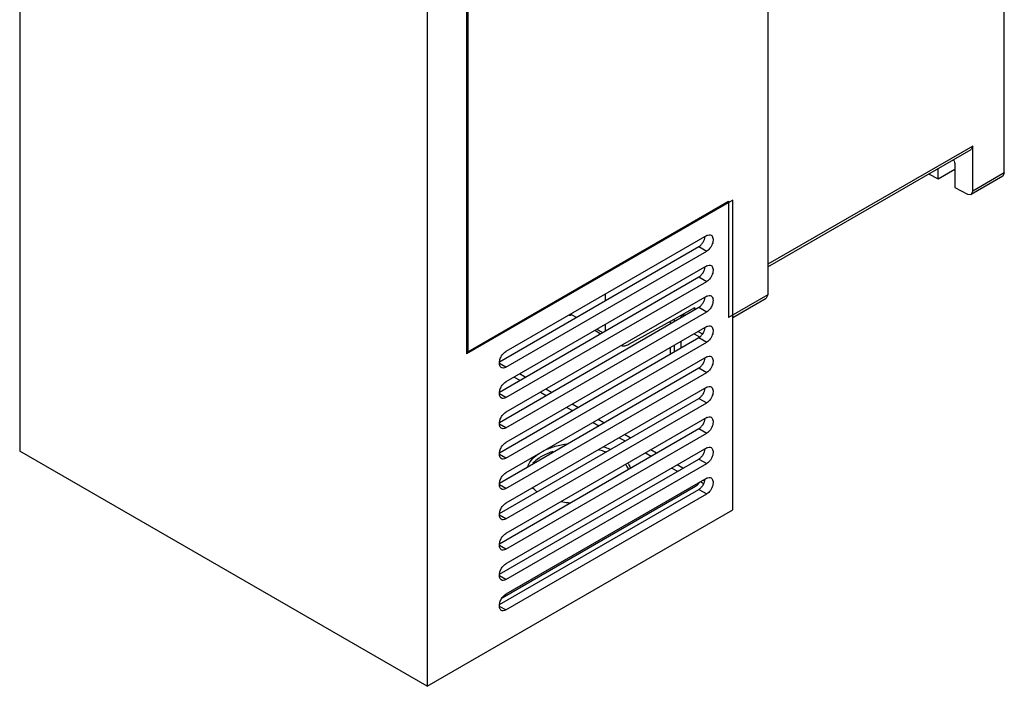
# Model space of a CAD drawing. Header units: millimetres. Extents: x 61 to 338, y 43 to 514.
# Tile 1 of 4: x 73 to 338, y 43 to 222. Entities that reach past the tile are written whole.
import ezdxf

# ---------------------------------------------------------------- set-up
doc = ezdxf.new("R2010")
doc.units = ezdxf.units.MM
doc.header["$LTSCALE"] = 36.229975
doc.layers.get('0').update_dxf_attribs({"linetype": 'CONTINUOUS'})

msp = doc.modelspace()

# ---------------------------------------------------------------- linework, layer by layer
at = {"color": 7, "linetype": 'CONTINUOUS'}
for p, q in [((337.79, 181.09), (337.79, 434.98)), ((274.15, 375.79), (274.15, 148.29)), ((193.4, 329.16), (193.4, 132.96)), ((72.83, 290.3), (72.83, 106.17)), ((193.04, 234.24), (193.04, 132.35)), ((182.44, 227.02), (182.44, 42.9)), ((329.3, 188.31), (274.15, 156.47)), ((329.3, 188.31), (328.89, 187.4)), ((329.3, 176.19), (329.3, 188.31)), ((274.15, 155.79), (328.89, 187.4)), ((324.5, 183), (324.5, 177.12)), ((317.43, 180.78), (319.96, 179.47)), ((319.96, 179.47), (319.96, 182.24)), ((319.96, 179.47), (324.5, 182.09)), ((337.37, 180.18), (328.89, 175.28)), ((337.79, 181.09), (329.3, 176.19)), ((337.79, 181.09), (337.37, 180.18)), ((324.5, 177.12), (327.89, 175.38)), ((327.89, 175.38), (328.89, 175.28)), ((328.89, 175.28), (329.3, 176.19)), ((264.74, 173.74), (193.04, 132.35)), ((193.4, 132.96), (263.54, 173.46)), ((263.54, 173.46), (263.54, 142.17)), ((264.74, 90.42), (264.74, 173.74)), ((257.71, 164.21), (203.61, 132.98)), ((201.94, 130.25), (255.59, 161.23)), ((203.61, 128.77), (257.71, 160)), ((255.59, 161.23), (257.71, 160)), ((257.71, 156.05), (203.61, 124.81)), ((201.94, 122.09), (255.59, 153.06)), ((203.61, 120.61), (257.71, 151.84)), ((255.59, 153.06), (257.71, 151.84)), ((230.48, 146.73), (230.48, 148.49)), ((257.71, 147.88), (203.61, 116.65)), ((274.15, 148.29), (263.54, 142.17)), ((264.74, 142.19), (273.73, 147.38)), ((274.15, 148.29), (273.73, 147.38)), ((201.94, 113.92), (255.59, 144.9)), ((203.61, 112.44), (257.71, 143.67)), ((221.11, 143.08), (222.4, 142.33)), ((248.93, 141.71), (254.53, 144.83)), ((254.53, 144.29), (254.53, 144.83)), ((255.59, 144.9), (257.71, 143.67)), ((222.4, 142.33), (222.4, 142.26)), ((222.57, 142.17), (222.4, 142.26)), ((236.71, 134.94), (248.93, 141.71)), ((247.99, 140.51), (247.99, 141.19)), ((249.05, 141.12), (249.05, 141.78)), ((250.81, 142.76), (250.81, 142.14)), ((251.51, 142.55), (250.98, 142.86)), ((251.81, 142.71), (251.28, 143.02)), ((257.71, 139.72), (203.61, 108.48)), ((229.08, 137.76), (227.56, 138.64)), ((229.64, 138.08), (228.12, 138.96)), ((230.48, 138.57), (230.48, 140.32)), ((255.41, 138.39), (256.57, 137.72)), ((201.94, 105.76), (255.59, 136.73)), ((203.61, 104.28), (257.71, 135.51)), ((250.81, 133.98), (250.81, 135.73)), ((254.35, 137.78), (255.79, 136.94)), ((255.59, 136.73), (257.71, 135.51)), ((193.4, 132.96), (193.04, 133.16)), ((247.99, 132.34), (247.99, 134.1)), ((249.05, 132.96), (249.05, 134.71)), ((257.71, 131.55), (203.61, 100.32)), ((203.61, 128.77), (201.94, 129.74)), ((201.94, 97.59), (255.59, 128.57)), ((203.61, 96.11), (257.71, 127.34)), ((255.59, 128.57), (257.71, 127.34)), ((205.91, 126.14), (207.43, 125.26)), ((208.85, 126.08), (207.32, 126.96)), ((257.71, 123.39), (203.61, 92.15)), ((212.98, 122.06), (214.5, 121.18)), ((215.92, 121.99), (214.4, 122.87)), ((203.61, 120.61), (201.94, 121.58)), ((201.94, 89.43), (255.59, 120.4)), ((255.59, 120.4), (257.71, 119.18)), ((203.61, 87.95), (257.71, 119.18)), ((220.05, 117.97), (221.57, 117.1)), ((222.99, 117.91), (221.47, 118.79)), ((257.71, 115.22), (203.61, 83.99)), ((230.06, 113.83), (228.54, 114.71)), ((203.61, 112.44), (201.94, 113.41)), ((201.94, 81.26), (255.59, 112.24)), ((227.12, 113.89), (228.65, 113.01)), ((255.59, 112.24), (257.71, 111.01)), ((203.61, 79.78), (257.71, 111.01)), ((234.19, 109.81), (235.72, 108.93)), ((237.13, 109.75), (235.61, 110.63)), ((182.44, 42.9), (72.83, 106.17)), ((257.71, 107.06), (203.61, 75.82)), ((244.2, 105.66), (242.68, 106.54)), ((203.61, 104.28), (201.94, 105.25)), ((201.94, 73.1), (255.59, 104.07)), ((241.27, 105.73), (242.79, 104.85)), ((255.59, 104.07), (257.71, 102.85)), ((203.61, 71.62), (257.71, 102.85)), ((248.34, 101.64), (249.86, 100.77)), ((251.27, 101.58), (249.75, 102.46)), ((257.71, 98.89), (203.61, 67.66)), ((256.82, 98.38), (257.12, 98.21)), ((203.61, 96.11), (201.94, 97.08)), ((201.94, 64.93), (255.59, 95.91)), ((202.67, 66.7), (254.7, 96.74)), ((255.59, 95.91), (257.71, 94.68)), ((256.83, 97.43), (256.01, 97.91)), ((203.61, 63.45), (257.71, 94.68)), ((182.44, 42.9), (264.74, 90.42)), ((203.61, 87.95), (201.94, 88.92)), ((203.61, 79.78), (201.94, 80.75)), ((203.61, 71.62), (201.94, 72.59)), ((203.61, 63.45), (201.94, 64.42))]:
    msp.add_line(p, q, dxfattribs=at)
for points, knots in [([(324.14, 184.63), (324.2, 184.49), (324.39, 183.97), (324.5, 183.41), (324.5, 183)], [0, 0, 0, 0, 0.266829, 1, 1, 1, 1]), ([(257.71, 164.21), (257.9, 164.32), (258.29, 164.48), (258.72, 164.41), (258.87, 164.32)], [0, 0, 0, 0, 0.550433, 1, 1, 1, 1]), ([(258.87, 164.32), (259, 164.25), (259.23, 164.01), (259.4, 163.51), (259.43, 162.92), (259.33, 162.27), (259.08, 161.59), (258.62, 160.77), (258.11, 160.23), (257.71, 160)], [0, 0, 0, 0, 0.087495, 0.187295, 0.303649, 0.435672, 0.579361, 0.727668, 1, 1, 1, 1]), ([(255.59, 161.23), (255.81, 161.36), (256.23, 161.71), (256.9, 162.59), (257.21, 163.41), (257.27, 163.96)], [0, 0, 0, 0, 0.234556, 0.494417, 1, 1, 1, 1]), ([(255.59, 153.06), (255.81, 153.19), (256.23, 153.54), (256.9, 154.42), (257.21, 155.24), (257.27, 155.79)], [0, 0, 0, 0, 0.234556, 0.494417, 1, 1, 1, 1]), ([(257.71, 156.05), (257.9, 156.16), (258.29, 156.32), (258.72, 156.24), (258.87, 156.15)], [0, 0, 0, 0, 0.550433, 1, 1, 1, 1]), ([(258.87, 156.15), (259, 156.08), (259.23, 155.84), (259.4, 155.35), (259.43, 154.76), (259.33, 154.1), (259.08, 153.43), (258.62, 152.6), (258.11, 152.07), (257.71, 151.84)], [0, 0, 0, 0, 0.087495, 0.187295, 0.303649, 0.435672, 0.579361, 0.727668, 1, 1, 1, 1]), ([(255.59, 144.9), (255.81, 145.03), (256.23, 145.38), (256.9, 146.26), (257.21, 147.08), (257.27, 147.63)], [0, 0, 0, 0, 0.234556, 0.494417, 1, 1, 1, 1]), ([(257.71, 147.88), (257.9, 147.99), (258.29, 148.15), (258.72, 148.08), (258.87, 147.99)], [0, 0, 0, 0, 0.550433, 1, 1, 1, 1]), ([(259.38, 147.12), (259.43, 146.82), (259.4, 146.16), (259.08, 145.19), (258.52, 144.31), (257.99, 143.84), (257.71, 143.67)], [0, 0, 0, 0, 0.224606, 0.484912, 0.755236, 1, 1, 1, 1]), ([(258.87, 147.99), (259.01, 147.91), (259.26, 147.64), (259.35, 147.3), (259.38, 147.12)], [0, 0, 0, 0, 0.463331, 1, 1, 1, 1]), ([(220.7, 142.76), (220.74, 142.75), (220.92, 142.73), (221.1, 142.74), (221.23, 142.76)], [0, 0, 0, 0, 0.242442, 1, 1, 1, 1]), ([(255.59, 136.73), (255.81, 136.86), (256.23, 137.21), (256.9, 138.09), (257.21, 138.91), (257.27, 139.46)], [0, 0, 0, 0, 0.234556, 0.494417, 1, 1, 1, 1]), ([(257.71, 139.72), (257.9, 139.83), (258.29, 139.99), (258.72, 139.91), (258.87, 139.82)], [0, 0, 0, 0, 0.550433, 1, 1, 1, 1]), ([(258.87, 139.82), (259, 139.75), (259.23, 139.51), (259.4, 139.02), (259.43, 138.43), (259.33, 137.77), (259.08, 137.1), (258.62, 136.27), (258.11, 135.74), (257.71, 135.51)], [0, 0, 0, 0, 0.087495, 0.187295, 0.303649, 0.435672, 0.579361, 0.727668, 1, 1, 1, 1]), ([(202.44, 128.66), (202.31, 128.73), (202.08, 128.97), (201.88, 129.57), (201.91, 130.42), (202.23, 131.41), (202.79, 132.32), (203.32, 132.81), (203.61, 132.98)], [0, 0, 0, 0, 0.087376, 0.187425, 0.368252, 0.579248, 0.799866, 1, 1, 1, 1]), ([(234.68, 134.58), (234.99, 134.49), (235.72, 134.49), (236.38, 134.76), (236.71, 134.94)], [0, 0, 0, 0, 0.456908, 1, 1, 1, 1]), ([(255.59, 128.57), (255.81, 128.7), (256.23, 129.05), (256.9, 129.93), (257.21, 130.75), (257.27, 131.3)], [0, 0, 0, 0, 0.234556, 0.494417, 1, 1, 1, 1]), ([(257.71, 131.55), (257.9, 131.66), (258.29, 131.82), (258.72, 131.75), (258.87, 131.66)], [0, 0, 0, 0, 0.550433, 1, 1, 1, 1]), ([(258.87, 131.66), (259, 131.58), (259.23, 131.35), (259.4, 130.85), (259.43, 130.26), (259.33, 129.61), (259.08, 128.93), (258.62, 128.11), (258.11, 127.57), (257.71, 127.34)], [0, 0, 0, 0, 0.087495, 0.187295, 0.303649, 0.435672, 0.579361, 0.727668, 1, 1, 1, 1]), ([(203.61, 128.77), (203.42, 128.66), (203.03, 128.5), (202.6, 128.57), (202.44, 128.66)], [0, 0, 0, 0, 0.550499, 1, 1, 1, 1]), ([(202.44, 120.5), (202.31, 120.57), (202.08, 120.81), (201.88, 121.41), (201.91, 122.25), (202.23, 123.24), (202.79, 124.16), (203.32, 124.65), (203.61, 124.81)], [0, 0, 0, 0, 0.087376, 0.187425, 0.368252, 0.579248, 0.799866, 1, 1, 1, 1]), ([(255.59, 120.4), (255.81, 120.53), (256.23, 120.88), (256.9, 121.76), (257.21, 122.58), (257.27, 123.13)], [0, 0, 0, 0, 0.234556, 0.494417, 1, 1, 1, 1]), ([(257.71, 123.39), (257.9, 123.5), (258.29, 123.66), (258.72, 123.58), (258.87, 123.49)], [0, 0, 0, 0, 0.550433, 1, 1, 1, 1]), ([(258.87, 123.49), (259, 123.42), (259.23, 123.18), (259.4, 122.69), (259.43, 122.1), (259.33, 121.44), (259.08, 120.77), (258.62, 119.94), (258.11, 119.41), (257.71, 119.18)], [0, 0, 0, 0, 0.087495, 0.187295, 0.303649, 0.435672, 0.579361, 0.727668, 1, 1, 1, 1]), ([(203.61, 120.61), (203.42, 120.5), (203.03, 120.33), (202.6, 120.4), (202.44, 120.5)], [0, 0, 0, 0, 0.550499, 1, 1, 1, 1]), ([(202.44, 112.33), (202.31, 112.4), (202.08, 112.64), (201.88, 113.24), (201.91, 114.09), (202.23, 115.08), (202.79, 115.99), (203.32, 116.48), (203.61, 116.65)], [0, 0, 0, 0, 0.087376, 0.187425, 0.368252, 0.579248, 0.799866, 1, 1, 1, 1]), ([(255.59, 112.24), (255.81, 112.37), (256.23, 112.72), (256.9, 113.6), (257.21, 114.42), (257.27, 114.97)], [0, 0, 0, 0, 0.234556, 0.494417, 1, 1, 1, 1]), ([(257.71, 115.22), (257.9, 115.33), (258.29, 115.49), (258.72, 115.42), (258.87, 115.33)], [0, 0, 0, 0, 0.550433, 1, 1, 1, 1]), ([(258.87, 115.33), (259, 115.25), (259.23, 115.02), (259.4, 114.52), (259.43, 113.93), (259.33, 113.28), (259.08, 112.6), (258.62, 111.77), (258.11, 111.24), (257.71, 111.01)], [0, 0, 0, 0, 0.087495, 0.187295, 0.303649, 0.435672, 0.579361, 0.727668, 1, 1, 1, 1]), ([(203.61, 112.44), (203.42, 112.33), (203.03, 112.17), (202.6, 112.24), (202.44, 112.33)], [0, 0, 0, 0, 0.550499, 1, 1, 1, 1]), ([(202.44, 104.17), (202.31, 104.24), (202.08, 104.48), (201.88, 105.08), (201.91, 105.92), (202.23, 106.91), (202.79, 107.83), (203.32, 108.32), (203.61, 108.48)], [0, 0, 0, 0, 0.087376, 0.187425, 0.368252, 0.579248, 0.799866, 1, 1, 1, 1]), ([(216.33, 106.09), (216.05, 106), (215, 105.63), (213.98, 105.16), (213.27, 104.75)], [0, 0, 0, 0, 0.26081, 1, 1, 1, 1]), ([(213.62, 106.17), (214.54, 106.66), (216.58, 107.49), (218.73, 107.96), (219.86, 108.12)], [0, 0, 0, 0, 0.479199, 1, 1, 1, 1]), ([(230.5, 105.97), (230.34, 106.02), (229.68, 106.24), (229.02, 106.42), (228.51, 106.54)], [0, 0, 0, 0, 0.245413, 1, 1, 1, 1]), ([(229.91, 107.39), (230.07, 107.33), (230.71, 107.13), (231.33, 106.89), (231.79, 106.69)], [0, 0, 0, 0, 0.255557, 1, 1, 1, 1]), ([(255.59, 104.07), (255.81, 104.2), (256.23, 104.55), (256.9, 105.43), (257.21, 106.25), (257.27, 106.8)], [0, 0, 0, 0, 0.234556, 0.494417, 1, 1, 1, 1]), ([(257.71, 107.06), (257.9, 107.17), (258.29, 107.33), (258.72, 107.25), (258.87, 107.16)], [0, 0, 0, 0, 0.550433, 1, 1, 1, 1]), ([(258.87, 107.16), (259, 107.09), (259.23, 106.85), (259.4, 106.36), (259.43, 105.77), (259.33, 105.11), (259.08, 104.44), (258.62, 103.61), (258.11, 103.08), (257.71, 102.85)], [0, 0, 0, 0, 0.087495, 0.187295, 0.303649, 0.435672, 0.579361, 0.727668, 1, 1, 1, 1]), ([(203.61, 104.28), (203.42, 104.17), (203.03, 104), (202.6, 104.07), (202.44, 104.17)], [0, 0, 0, 0, 0.550499, 1, 1, 1, 1]), ([(209.55, 102.16), (209.85, 102.87), (210.83, 104.27), (212.17, 105.3), (212.93, 105.77)], [0, 0, 0, 0, 0.463908, 1, 1, 1, 1]), ([(213.27, 104.75), (213.04, 104.62), (212.21, 104.1), (211.44, 103.48), (210.93, 102.97)], [0, 0, 0, 0, 0.264357, 1, 1, 1, 1]), ([(236.76, 101.29), (236.71, 101.4), (236.45, 101.86), (236.15, 102.28), (235.89, 102.58)], [0, 0, 0, 0, 0.241855, 1, 1, 1, 1]), ([(236.52, 102.94), (236.59, 102.83), (236.86, 102.36), (237.06, 101.86), (237.17, 101.48)], [0, 0, 0, 0, 0.258075, 1, 1, 1, 1]), ([(202.44, 96), (202.31, 96.07), (202.08, 96.31), (201.88, 96.91), (201.91, 97.76), (202.23, 98.75), (202.79, 99.66), (203.32, 100.15), (203.61, 100.32)], [0, 0, 0, 0, 0.087376, 0.187425, 0.368252, 0.579248, 0.799866, 1, 1, 1, 1]), ([(255.59, 95.91), (255.81, 96.04), (256.23, 96.39), (256.9, 97.27), (257.21, 98.09), (257.27, 98.64)], [0, 0, 0, 0, 0.234556, 0.494417, 1, 1, 1, 1]), ([(257.71, 98.89), (257.9, 99), (258.29, 99.16), (258.72, 99.09), (258.87, 99)], [0, 0, 0, 0, 0.550433, 1, 1, 1, 1]), ([(258.87, 99), (259, 98.92), (259.23, 98.69), (259.4, 98.19), (259.43, 97.6), (259.33, 96.95), (259.08, 96.27), (258.62, 95.44), (258.11, 94.91), (257.71, 94.68)], [0, 0, 0, 0, 0.087495, 0.187295, 0.303649, 0.435672, 0.579361, 0.727668, 1, 1, 1, 1]), ([(203.61, 96.11), (203.42, 96), (203.03, 95.84), (202.6, 95.91), (202.44, 96)], [0, 0, 0, 0, 0.550499, 1, 1, 1, 1]), ([(212.02, 95.28), (211.91, 95.36), (211.49, 95.7), (211.09, 96.07), (210.82, 96.36)], [0, 0, 0, 0, 0.258663, 1, 1, 1, 1]), ([(254.7, 96.74), (254.8, 96.8), (255.21, 97.08), (255.55, 97.45), (255.76, 97.76)], [0, 0, 0, 0, 0.230305, 1, 1, 1, 1]), ([(202.44, 87.84), (202.31, 87.91), (202.08, 88.15), (201.88, 88.75), (201.91, 89.59), (202.23, 90.58), (202.79, 91.5), (203.32, 91.99), (203.61, 92.15)], [0, 0, 0, 0, 0.087376, 0.187425, 0.368252, 0.579248, 0.799866, 1, 1, 1, 1]), ([(221.05, 92.17), (220.83, 92.19), (219.98, 92.28), (219.14, 92.42), (218.51, 92.55)], [0, 0, 0, 0, 0.25277, 1, 1, 1, 1]), ([(203.61, 87.95), (203.42, 87.84), (203.03, 87.67), (202.6, 87.74), (202.44, 87.84)], [0, 0, 0, 0, 0.550499, 1, 1, 1, 1]), ([(202.44, 79.67), (202.31, 79.74), (202.08, 79.98), (201.88, 80.58), (201.91, 81.43), (202.23, 82.42), (202.79, 83.33), (203.32, 83.82), (203.61, 83.99)], [0, 0, 0, 0, 0.087376, 0.187425, 0.368252, 0.579248, 0.799866, 1, 1, 1, 1]), ([(203.61, 79.78), (203.42, 79.67), (203.03, 79.51), (202.6, 79.58), (202.44, 79.67)], [0, 0, 0, 0, 0.550499, 1, 1, 1, 1]), ([(202.44, 71.51), (202.31, 71.58), (202.08, 71.82), (201.88, 72.42), (201.91, 73.26), (202.23, 74.25), (202.79, 75.17), (203.32, 75.66), (203.61, 75.82)], [0, 0, 0, 0, 0.087376, 0.187425, 0.368252, 0.579248, 0.799866, 1, 1, 1, 1]), ([(203.61, 71.62), (203.42, 71.51), (203.03, 71.34), (202.6, 71.41), (202.44, 71.51)], [0, 0, 0, 0, 0.550499, 1, 1, 1, 1]), ([(202.44, 63.34), (202.31, 63.41), (202.08, 63.65), (201.88, 64.25), (201.91, 65.1), (202.23, 66.09), (202.79, 67), (203.32, 67.49), (203.61, 67.66)], [0, 0, 0, 0, 0.087376, 0.187425, 0.368252, 0.579248, 0.799866, 1, 1, 1, 1]), ([(203.61, 63.45), (203.42, 63.34), (203.03, 63.18), (202.6, 63.25), (202.44, 63.34)], [0, 0, 0, 0, 0.550499, 1, 1, 1, 1])]:
    msp.add_open_spline(points, degree=3, knots=knots, dxfattribs=at)

doc.saveas('drawing.dxf')
